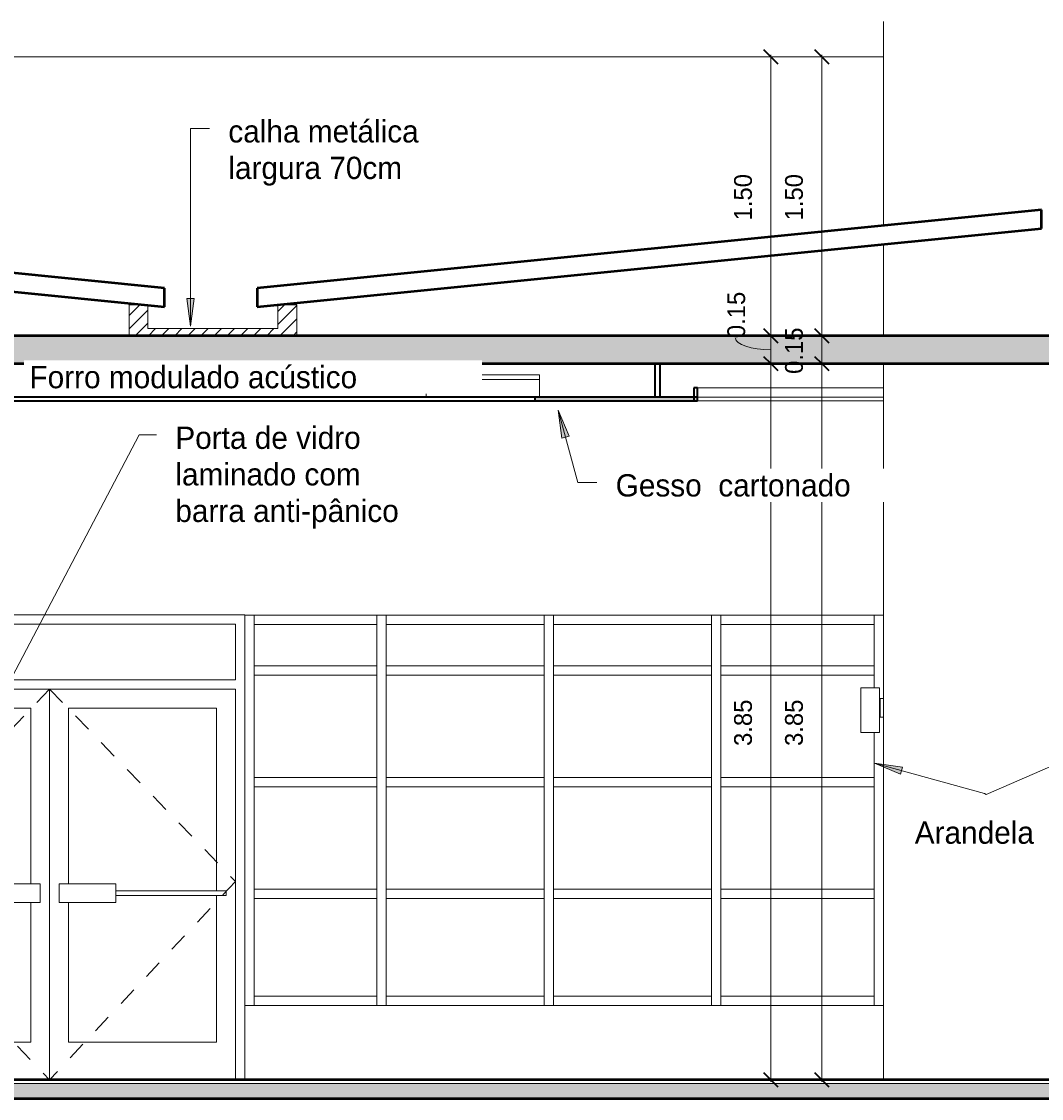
# Model space of a CAD drawing. Header units: metres. Extents: x -32 to 90, y -28 to 32.
# Tile 22 of 148: x 65.28 to 70.77, y -0.1 to 5.69. Entities that reach past the tile are written whole.
import ezdxf

# ---------------------------------------------------------------- set-up
doc = ezdxf.new("R2010")
doc.units = ezdxf.units.M
doc.linetypes.add('Dash', pattern=[0.00635, 0.003175, -0.003175])
for name, color, linetype, lineweight in [('A-ANNO-DIMS', 4, 'Continuous', 9), ('A-ANNO-DIMS-50', 211, 'Continuous', 9), ('A-CLNG', 13, 'Continuous', 18), ('A-CLNG-PATT', 13, 'Continuous', 35), ('A-DETL', 90, 'Continuous', 18), ('A-DETL-GENF', 92, 'Continuous', 18), ('A-DOOR', 31, 'Continuous', 18), ('A-DOOR-FRAM', 31, 'Continuous', 25), ('A-FLOR', 192, 'Continuous', 18), ('A-FLOR-MCUT', 51, 'Continuous', 18), ('A-FLOR-PATT', 8, 'Continuous', 50), ('A-GLAZ-CURT', 52, 'Continuous', 18), ('A-GLAZ-CWMG', 51, 'Continuous', 18), ('A-ROOF', 132, 'Continuous', 18), ('A-WALL', 113, 'Continuous', 18), ('E-LITE-EQPM', 33, 'Continuous', 18), ('G-ANNO-TEXT', 231, 'Continuous', 9)]:
    doc.layers.add(name, color=color, linetype=linetype, lineweight=lineweight)
doc.styles.add('Century Gothic_4', font='GOTHIC.TTF', dxfattribs={"height": 0.095807})
doc.styles.add('Century Gothic_5', font='GOTHIC.TTF', dxfattribs={"height": 0.119759})
doc.dimstyles.new('Diagonal_-_2MM_Century_Gothic_-_M_2', dxfattribs={"dimscale": 0.3048, "dimtxt": 0.1, "dimasz": 0.246063, "dimexe": 0.032808, "dimexo": 0.0625, "dimgap": 0.246063, "dimtad": 1, "dimrnd": 0.01, "dimzin": 0, "dimdsep": 46, "dimtxsty": 'Century Gothic_4', "dimblk1": 'OBLIQUE', "dimblk2": 'OBLIQUE', "dimsah": 1, "dimcen": 0.09, "dimdle": 0.032808, "dimazin": 0, "dimtfac": 1, "dimtdec": 4, "dimtix": 1, "dimtmove": 0, "dimatfit": 3, "dimfxl": 0.328084, "dimfxlon": 1, "dimtvp": 1, "dimtolj": 1, "dimtzin": 0, "dimarcsym": 2})
doc.dimstyles.new('Diagonal_-_2MM_Century_Gothic_-_M_2_1', dxfattribs={"dimscale": 0.3048, "dimtxt": 0.1, "dimasz": 0.246063, "dimexe": 0.032808, "dimexo": 0.0625, "dimgap": 0.246063, "dimtad": 1, "dimrnd": 0.01, "dimzin": 0, "dimdsep": 46, "dimtxsty": 'Century Gothic_4', "dimblk1": 'OBLIQUE', "dimblk2": 'OBLIQUE', "dimsah": 1, "dimcen": 0.09, "dimdle": 0.032808, "dimazin": 0, "dimtfac": 1, "dimtdec": 4, "dimtix": 1, "dimtmove": 1, "dimatfit": 3, "dimfxl": 0.328084, "dimfxlon": 1, "dimtvp": 1, "dimtolj": 1, "dimtzin": 0, "dimarcsym": 2})

# ---------------------------------------------------------------- blocks, each defined once
blk = doc.blocks.new('Painel do sistema - Envidraçado-967534-Corte BB')
at = {"layer": 'A-GLAZ-CURT'}
for p, q in [((-20.3273, 0.975), (-21.1523, 0.975)), ((-21.1523, 0.975), (-21.1523, 0.45)), ((-20.3273, 0.45), (-20.3273, 0.975)), ((-21.1523, 0.45), (-20.3273, 0.45))]:
    blk.add_line(p, q, dxfattribs=at)
blk = doc.blocks.new('Painel do sistema - Envidraçado-967535-Corte BB')
at = {"layer": 'A-GLAZ-CURT'}
for p, q in [((-21.2023, 0.975), (-22.0523, 0.975)), ((-22.0523, 0.975), (-22.0523, 0.45)), ((-21.2023, 0.45), (-21.2023, 0.975)), ((-22.0523, 0.45), (-21.2023, 0.45))]:
    blk.add_line(p, q, dxfattribs=at)
blk = doc.blocks.new('Painel do sistema - Envidraçado-2558240-Corte BB')
at = {"layer": 'A-GLAZ-CURT'}
for p, q in [((-23.0023, 0.975), (-23.6613, 0.975)), ((-23.6613, 0.975), (-23.6613, 0.45)), ((-23.0023, 0.45), (-23.0023, 0.975)), ((-23.6613, 0.45), (-23.0023, 0.45))]:
    blk.add_line(p, q, dxfattribs=at)
blk = doc.blocks.new('Montante retangular - 50 x 150 mm-1801392-Corte BB')
at = {"layer": 'A-GLAZ-CWMG'}
for p, q in [((-20.3273, 2.4486), (-20.3273, 2.4986)), ((-20.3273, 2.2), (-20.3273, 2.225))]:
    blk.add_line(p, q, dxfattribs=at)
blk = doc.blocks.new('Montante retangular - 50 x 150 mm-967405-Corte BB')
at = {"layer": 'A-GLAZ-CWMG'}
for p, q in [((-14.4856, 1), (-14.4856, 0.975)), ((-14.4356, 1), (-14.4356, 0.975)), ((-14.4856, 0.45), (-14.4856, 0.4)), ((-14.4356, 0.45), (-14.4356, 0.4))]:
    blk.add_line(p, q, dxfattribs=at)
blk = doc.blocks.new('Painel do sistema - Envidraçado-1801393-Corte BB')
at = {"layer": 'A-GLAZ-CURT'}
for p, q in [((-20.3273, 2.4486), (-21.1523, 2.4486)), ((-21.1523, 2.4486), (-21.1523, 2.225)), ((-20.3273, 2.225), (-20.3273, 2.4486)), ((-21.1523, 2.225), (-20.3273, 2.225))]:
    blk.add_line(p, q, dxfattribs=at)
blk = doc.blocks.new('Painel do sistema - Envidraçado-1801394-Corte BB')
at = {"layer": 'A-GLAZ-CURT'}
for p, q in [((-21.2023, 2.4486), (-22.0523, 2.4486)), ((-22.0523, 2.4486), (-22.0523, 2.225)), ((-21.2023, 2.225), (-21.2023, 2.4486)), ((-22.0523, 2.225), (-21.2023, 2.225))]:
    blk.add_line(p, q, dxfattribs=at)
blk = doc.blocks.new('Painel do sistema - Envidraçado-2558242-Corte BB')
at = {"layer": 'A-GLAZ-CURT'}
for p, q in [((-23.0023, 2.4486), (-23.6613, 2.4486)), ((-23.6613, 2.4486), (-23.6613, 2.225)), ((-23.0023, 2.225), (-23.0023, 2.4486)), ((-23.6613, 2.225), (-23.0023, 2.225))]:
    blk.add_line(p, q, dxfattribs=at)
blk = doc.blocks.new('Montante retangular - 50 x 150 mm-967426-Corte BB')
at = {"layer": 'A-GLAZ-CWMG'}
for p, q in [((-13.6773, 2.175), (-13.6773, 2.2)), ((-13.6773, 1.6), (-13.6773, 1.625))]:
    blk.add_line(p, q, dxfattribs=at)
blk = doc.blocks.new('Montante retangular - 50 x 150 mm-1801390-Corte BB')
at = {"layer": 'A-GLAZ-CWMG'}
for p, q in [((-14.4856, 2.4986), (-14.4856, 2.4486)), ((-14.4356, 2.4986), (-14.4356, 2.4486)), ((-14.4856, 2.225), (-14.4856, 2.2)), ((-14.4356, 2.225), (-14.4356, 2.2))]:
    blk.add_line(p, q, dxfattribs=at)
blk = doc.blocks.new('Montante retangular - 50 x 150 mm-961897-Corte BB')
at = {"layer": 'A-GLAZ-CWMG'}
for p, q in [((-21.1523, 2.175), (-21.1523, 2.225)), ((-20.3273, 2.225), (-20.3273, 2.175))]:
    blk.add_line(p, q, dxfattribs=at)
blk = doc.blocks.new('Montante retangular - 50 x 150 mm-961916-Corte BB')
at = {"layer": 'A-GLAZ-CWMG'}
for p, q in [((-22.0523, 2.175), (-22.0523, 2.225)), ((-21.2023, 2.225), (-21.2023, 2.175))]:
    blk.add_line(p, q, dxfattribs=at)
blk = doc.blocks.new('Montante retangular - 50 x 150 mm-2558234-Corte BB')
at = {"layer": 'A-GLAZ-CWMG'}
for p, q in [((-23.6613, 2.175), (-23.6613, 2.225)), ((-23.0023, 2.225), (-23.0023, 2.175))]:
    blk.add_line(p, q, dxfattribs=at)
blk = doc.blocks.new('Painel do sistema - Envidraçado-967559-Corte BB')
at = {"layer": 'A-GLAZ-CURT'}
for p, q in [((-20.3273, 2.175), (-21.1523, 2.175)), ((-21.1523, 2.175), (-21.1523, 1.625)), ((-20.3273, 2.1067), (-20.3273, 2.175)), ((-20.3273, 1.625), (-20.3273, 1.8676)), ((-21.1523, 1.625), (-20.3273, 1.625))]:
    blk.add_line(p, q, dxfattribs=at)
blk = doc.blocks.new('Painel do sistema - Envidraçado-967560-Corte BB')
at = {"layer": 'A-GLAZ-CURT'}
for p, q in [((-21.2023, 2.175), (-22.0523, 2.175)), ((-22.0523, 2.175), (-22.0523, 1.625)), ((-21.2023, 1.625), (-21.2023, 2.175)), ((-22.0523, 1.625), (-21.2023, 1.625))]:
    blk.add_line(p, q, dxfattribs=at)
blk = doc.blocks.new('Painel do sistema - Envidraçado-2558244-Corte BB')
at = {"layer": 'A-GLAZ-CURT'}
for p, q in [((-23.0023, 2.175), (-23.6613, 2.175)), ((-23.6613, 2.175), (-23.6613, 1.625)), ((-23.0023, 1.625), (-23.0023, 2.175)), ((-23.6613, 1.625), (-23.0023, 1.625))]:
    blk.add_line(p, q, dxfattribs=at)
blk = doc.blocks.new('Montante retangular - 50 x 150 mm-967421-Corte BB')
at = {"layer": 'A-GLAZ-CWMG'}
for p, q in [((-14.4856, 2.2), (-14.4856, 2.175)), ((-14.4356, 2.2), (-14.4356, 2.175)), ((-14.4856, 1.625), (-14.4856, 1.6)), ((-14.4356, 1.625), (-14.4356, 1.6))]:
    blk.add_line(p, q, dxfattribs=at)
blk = doc.blocks.new('Painel do sistema - Envidraçado-V5-Corte BB')
at = {"layer": 'A-GLAZ-CURT'}
for p, q in [((-20.3273, 1.575), (-21.1523, 1.575)), ((-21.1523, 1.575), (-21.1523, 1.025)), ((-20.3273, 1.025), (-20.3273, 1.575)), ((-21.1523, 1.025), (-20.3273, 1.025))]:
    blk.add_line(p, q, dxfattribs=at)
blk = doc.blocks.new('Montante retangular - 50 x 150 mm-967412-Corte BB')
at = {"layer": 'A-GLAZ-CWMG'}
for p, q in [((-13.6773, 0.975), (-13.6773, 1)), ((-13.6773, 0.4), (-13.6773, 0.45))]:
    blk.add_line(p, q, dxfattribs=at)
blk = doc.blocks.new('Arandela - retangular - Irradiando para cima e para baixo 1-1227173-Corte BB')
at = {"layer": 'E-LITE-EQPM'}
for p, q in [((-20.3993, 2.1067), (-20.2993, 2.1067)), ((-20.3993, 1.8676), (-20.3993, 2.1067)), ((-20.2993, 1.8676), (-20.2993, 2.1067)), ((-20.2993, 2.05), (-20.2943, 2.05)), ((-20.2943, 1.95), (-20.2943, 2.05)), ((-20.2943, 2.05), (-20.2773, 2.05)), ((-20.2943, 1.95), (-20.2993, 1.95)), ((-20.2773, 1.95), (-20.2943, 1.95)), ((-20.2993, 1.8676), (-20.3993, 1.8676))]:
    blk.add_line(p, q, dxfattribs=at)
blk = doc.blocks.new('Double_Aluminum_Door_with_Transom_6328 - 6_-0_ x 7_-0_ x 9_-0_H_-V15-Corte BB')
at = {"layer": 'A-DOOR', "linetype": 'Dash'}
for p, q in [((-24.7621, 2.1), (-25.7621, 1.05)), ((-24.7621, 2.1), (-23.7621, 1.0668)), ((-25.7621, 1.05), (-24.7621, 0)), ((-23.7621, 1.0668), (-24.7621, 0))]:
    blk.add_line(p, q, dxfattribs=at)
at = {"layer": 'A-DOOR'}
for p, q in [((-24.7621, 0), (-24.7621, 2.1)), ((-24.7621, 2.1), (-24.7621, 0)), ((-25.6605, 1.9984), (-24.8637, 1.9984)), ((-25.6605, 1.016), (-25.6605, 1.9984)), ((-24.8637, 1.9984), (-24.8637, 1.0541)), ((-24.6605, 1.0541), (-24.6605, 1.9984)), ((-24.6605, 1.9984), (-23.8637, 1.9984)), ((-23.8637, 1.9984), (-23.8637, 1.016)), ((-25.1177, 1.0541), (-24.8129, 1.0541)), ((-25.1177, 0.9525), (-25.1177, 1.0541)), ((-24.8129, 0.9525), (-24.8129, 1.0541)), ((-24.7113, 1.0541), (-24.4065, 1.0541)), ((-24.7113, 0.9525), (-24.7113, 1.0541)), ((-24.4065, 0.9525), (-24.4065, 1.0541)), ((-25.7113, 1.016), (-25.1177, 1.016)), ((-25.7113, 0.9906), (-25.7113, 1.016)), ((-25.1177, 0.9906), (-25.7113, 0.9906)), ((-25.6605, 0.2032), (-25.6605, 0.9906)), ((-24.4065, 1.016), (-23.8129, 1.016)), ((-23.8129, 0.9906), (-24.4065, 0.9906)), ((-23.8637, 0.9906), (-23.8637, 0.2032)), ((-23.8129, 0.9906), (-23.8129, 1.016)), ((-24.8129, 0.9525), (-25.1177, 0.9525)), ((-24.8637, 0.9525), (-24.8637, 0.2032)), ((-24.4065, 0.9525), (-24.7113, 0.9525)), ((-24.6605, 0.2032), (-24.6605, 0.9525)), ((-24.8637, 0.2032), (-25.6605, 0.2032)), ((-23.8637, 0.2032), (-24.6605, 0.2032))]:
    blk.add_line(p, q, dxfattribs=at)
at = {"layer": 'A-DOOR-FRAM', "lineweight": 18}
for p, q in [((-25.8129, 2.4986), (-25.8129, 0.4)), ((-23.7113, 0.4), (-23.7113, 2.4986)), ((-25.7621, 2.1508), (-25.7621, 2.4492)), ((-25.7621, 2.4492), (-23.7621, 2.4492)), ((-23.7621, 2.4492), (-23.7621, 2.1508)), ((-23.7621, 2.1508), (-25.7621, 2.1508)), ((-25.7621, 0), (-25.7621, 2.1)), ((-25.7621, 2.1), (-23.7621, 2.1)), ((-23.7621, 2.1), (-23.7621, 0))]:
    blk.add_line(p, q, dxfattribs=at)
blk = doc.blocks.new('Montante retangular - 50 x 150 mm-961895-Corte BB')
at = {"layer": 'A-GLAZ-CWMG'}
for p, q in [((-21.1523, 0.4), (-21.1523, 0.45)), ((-20.3273, 0.45), (-20.3273, 0.4))]:
    blk.add_line(p, q, dxfattribs=at)
blk = doc.blocks.new('Montante retangular - 50 x 150 mm-961914-Corte BB')
at = {"layer": 'A-GLAZ-CWMG'}
for p, q in [((-22.0523, 0.4), (-22.0523, 0.45)), ((-21.2023, 0.45), (-21.2023, 0.4))]:
    blk.add_line(p, q, dxfattribs=at)
blk = doc.blocks.new('Montante retangular - 50 x 150 mm-2558236-Corte BB')
at = {"layer": 'A-GLAZ-CWMG'}
for p, q in [((-23.6613, 0.4), (-23.6613, 0.45)), ((-23.0023, 0.45), (-23.0023, 0.4))]:
    blk.add_line(p, q, dxfattribs=at)
blk = doc.blocks.new('Montante retangular - 50 x 150 mm-967408-Corte BB')
at = {"layer": 'A-GLAZ-CWMG'}
for p, q in [((-19.2273, 1), (-19.2273, 0.975)), ((-19.2273, 0.45), (-19.2273, 0.4))]:
    blk.add_line(p, q, dxfattribs=at)
blk = doc.blocks.new('Montante retangular - 50 x 150 mm-967428-Corte BB')
at = {"layer": 'A-GLAZ-CWMG'}
for p, q in [((-19.2273, 2.2), (-19.2273, 2.175)), ((-19.2273, 1.625), (-19.2273, 1.6))]:
    blk.add_line(p, q, dxfattribs=at)
blk = doc.blocks.new('Montante retangular - 50 x 150 mm-1801391-Corte BB')
at = {"layer": 'A-GLAZ-CWMG'}
for p, q in [((-19.2273, 2.4986), (-19.2273, 2.4486)), ((-19.2273, 2.225), (-19.2273, 2.2))]:
    blk.add_line(p, q, dxfattribs=at)
blk = doc.blocks.new('Montante retangular - 50 x 150 mm-2558237-Corte BB')
at = {"layer": 'A-GLAZ-CWMG'}
for p, q in [((-23.6613, 2.4486), (-23.6613, 2.4986)), ((-23.0023, 2.4986), (-23.0023, 2.4486))]:
    blk.add_line(p, q, dxfattribs=at)
blk = doc.blocks.new('Montante retangular - 50 x 150 mm-961893-Corte BB')
at = {"layer": 'A-GLAZ-CWMG'}
for p, q in [((-21.1523, 2.4486), (-21.1523, 2.4986)), ((-20.3273, 2.4986), (-20.3273, 2.4486))]:
    blk.add_line(p, q, dxfattribs=at)
blk = doc.blocks.new('Montante retangular - 50 x 150 mm-961912-Corte BB')
at = {"layer": 'A-GLAZ-CWMG'}
for p, q in [((-22.0523, 2.4486), (-22.0523, 2.4986)), ((-21.2023, 2.4986), (-21.2023, 2.4486))]:
    blk.add_line(p, q, dxfattribs=at)
blk = doc.blocks.new('Luminária comercial - Parabólica quadrada - 0600x0600 mm_2 Lâmpadas_ - 120V-1152860-Corte BB')
at = {"layer": 'E-LITE-EQPM'}
for p, q in [((-22.7363, 3.7897), (-22.1267, 3.7897)), ((-22.7363, 3.7897), (-22.7363, 3.7643)), ((-22.7363, 3.7643), (-22.1267, 3.7643)), ((-22.7363, 3.7643), (-22.7363, 3.67)), ((-22.1267, 3.7643), (-22.7363, 3.7643)), ((-22.1267, 3.7897), (-22.1267, 3.7643)), ((-22.1267, 3.7643), (-22.1267, 3.67))]:
    blk.add_line(p, q, dxfattribs=at)
blk = doc.blocks.new('DIMBLOCK113-Corte BB')
at = {"layer": 'A-ANNO-DIMS-50', "lineweight": 35, "transparency": 16777216}
for p, q in [((69.5879, 5.5), (69.5504, 5.5375)), ((69.5879, 5.5), (69.6254, 5.4625)), ((69.5879, 4), (69.5504, 4.0375)), ((69.5879, 4), (69.6254, 3.9625))]:
    blk.add_line(p, q, dxfattribs=at)
at = {"layer": 'A-ANNO-DIMS-50', "transparency": 16777216}
for p, q in [((69.6879, 5.5), (69.5779, 5.5)), ((69.5879, 5.51), (69.5879, 4)), ((69.5879, 5.5), (69.6879, 5.5)), ((69.6879, 4), (69.5779, 4)), ((69.5879, 4), (69.6879, 4))]:
    blk.add_line(p, q, dxfattribs=at)
at = {"layer": 'A-ANNO-DIMS-50', "color": 0, "transparency": 16777216, "insert": (69.3901, 4.6198), "char_height": 0.09581, "width": 0.312381, "attachment_point": 1, "rotation": 90, "line_spacing_factor": 0.984117, "style": 'Century Gothic_4'}
blk.add_mtext('1.50', dxfattribs=at)
blk = doc.blocks.new('_Oblique')
at = {"color": 0, "linetype": 'ByBlock', "lineweight": -2}
blk.add_line((-0.5, -0.5), (0.5, 0.5), dxfattribs=at)
blk = doc.blocks.new('DIMBLOCK114-Corte BB')
at = {"layer": 'A-ANNO-DIMS-50', "lineweight": 35, "transparency": 16777216}
for p, q in [((69.5879, 4), (69.5504, 4.0375)), ((69.5879, 4), (69.6254, 3.9625)), ((69.5879, 3.85), (69.5504, 3.8875)), ((69.5879, 3.85), (69.6254, 3.8125))]:
    blk.add_line(p, q, dxfattribs=at)
at = {"layer": 'A-ANNO-DIMS-50', "transparency": 16777216}
for p, q in [((69.6879, 4), (69.5779, 4)), ((69.5879, 4), (69.5879, 3.85)), ((69.5879, 4), (69.6879, 4)), ((69.6879, 3.85), (69.5779, 3.85)), ((69.5879, 3.85), (69.6879, 3.85))]:
    blk.add_line(p, q, dxfattribs=at)
at = {"layer": 'A-ANNO-DIMS-50', "color": 0, "transparency": 16777216, "insert": (69.3901, 3.7948), "char_height": 0.09581, "width": 0.312381, "attachment_point": 1, "rotation": 90, "line_spacing_factor": 0.984117, "style": 'Century Gothic_4'}
blk.add_mtext('0.15', dxfattribs=at)
blk = doc.blocks.new('DIMBLOCK115-Corte BB')
at = {"layer": 'A-ANNO-DIMS-50', "lineweight": 35, "transparency": 16777216}
for p, q in [((69.5879, 3.85), (69.5504, 3.8875)), ((69.5879, 3.85), (69.6254, 3.8125)), ((69.5879, 0), (69.5504, 0.0375)), ((69.5879, 0), (69.6254, -0.0375))]:
    blk.add_line(p, q, dxfattribs=at)
at = {"layer": 'A-ANNO-DIMS-50', "transparency": 16777216}
for p, q in [((69.6879, 3.85), (69.5779, 3.85)), ((69.5879, 3.85), (69.5879, -0.01)), ((69.5879, 3.85), (69.6879, 3.85)), ((69.6879, 0), (69.5779, 0)), ((69.5879, 0), (69.6879, 0))]:
    blk.add_line(p, q, dxfattribs=at)
at = {"layer": 'A-ANNO-DIMS-50', "color": 0, "transparency": 16777216, "insert": (69.3901, 1.7948), "char_height": 0.09581, "width": 0.312381, "attachment_point": 1, "rotation": 90, "line_spacing_factor": 0.984117, "style": 'Century Gothic_4'}
blk.add_mtext('3.85', dxfattribs=at)
blk = doc.blocks.new('DIMBLOCK116-Corte BB')
at = {"layer": 'A-ANNO-DIMS-50', "lineweight": 35, "transparency": 16777216}
for p, q in [((69.3139, 5.5), (69.2764, 5.5375)), ((69.3139, 5.5), (69.3514, 5.4625)), ((69.3139, 4), (69.2764, 4.0375)), ((69.3139, 4), (69.3514, 3.9625))]:
    blk.add_line(p, q, dxfattribs=at)
at = {"layer": 'A-ANNO-DIMS-50', "transparency": 16777216}
for p, q in [((69.4139, 5.5), (69.3039, 5.5)), ((69.3139, 5.51), (69.3139, 4)), ((69.3139, 5.5), (69.4139, 5.5)), ((69.4139, 4), (69.3039, 4)), ((69.3139, 4), (69.4139, 4))]:
    blk.add_line(p, q, dxfattribs=at)
at = {"layer": 'A-ANNO-DIMS-50', "color": 0, "transparency": 16777216, "insert": (69.1161, 4.6198), "char_height": 0.09581, "width": 0.312381, "attachment_point": 1, "rotation": 90, "line_spacing_factor": 0.984117, "style": 'Century Gothic_4'}
blk.add_mtext('1.50', dxfattribs=at)
blk = doc.blocks.new('DIMBLOCK117-Corte BB')
at = {"layer": 'A-ANNO-DIMS-50', "lineweight": 35, "transparency": 16777216}
for p, q in [((69.3139, 4), (69.2764, 4.0375)), ((69.3139, 4), (69.3514, 3.9625)), ((69.3139, 3.85), (69.2764, 3.8875)), ((69.3139, 3.85), (69.3514, 3.8125))]:
    blk.add_line(p, q, dxfattribs=at)
at = {"layer": 'A-ANNO-DIMS-50', "transparency": 16777216}
for p, q in [((69.4139, 4), (69.3039, 4)), ((69.3139, 4), (69.3139, 3.85)), ((69.3139, 4), (69.4139, 4)), ((69.4139, 3.85), (69.3039, 3.85)), ((69.3139, 3.85), (69.4139, 3.85))]:
    blk.add_line(p, q, dxfattribs=at)
blk.add_ellipse((69.3139, 3.987), major_axis=(0.19, 0), ratio=0.326048, start_param=3.141593, end_param=4.712389, dxfattribs=at)
at = {"layer": 'A-ANNO-DIMS-50', "color": 0, "transparency": 16777216, "insert": (69.0796, 3.987), "char_height": 0.09581, "width": 0.312381, "attachment_point": 1, "rotation": 90, "line_spacing_factor": 0.984117, "style": 'Century Gothic_4'}
blk.add_mtext('0.15', dxfattribs=at)
blk = doc.blocks.new('DIMBLOCK118-Corte BB')
at = {"layer": 'A-ANNO-DIMS-50', "lineweight": 35, "transparency": 16777216}
for p, q in [((69.3139, 3.85), (69.2764, 3.8875)), ((69.3139, 3.85), (69.3514, 3.8125)), ((69.3139, 0), (69.2764, 0.0375)), ((69.3139, 0), (69.3514, -0.0375))]:
    blk.add_line(p, q, dxfattribs=at)
at = {"layer": 'A-ANNO-DIMS-50', "transparency": 16777216}
for p, q in [((69.4139, 3.85), (69.3039, 3.85)), ((69.3139, 3.85), (69.3139, -0.01)), ((69.3139, 3.85), (69.4139, 3.85)), ((69.4139, 0), (69.3039, 0)), ((69.3139, 0), (69.4139, 0))]:
    blk.add_line(p, q, dxfattribs=at)
at = {"layer": 'A-ANNO-DIMS-50', "color": 0, "transparency": 16777216, "insert": (69.1161, 1.7948), "char_height": 0.09581, "width": 0.312381, "attachment_point": 1, "rotation": 90, "line_spacing_factor": 0.984117, "style": 'Century Gothic_4'}
blk.add_mtext('3.85', dxfattribs=at)

msp = doc.modelspace()

# ---------------------------------------------------------------- hatches: boundary and pattern name
at = {"layer": 'A-CLNG-PATT', "lineweight": 18}
h = msp.add_hatch(color=256, dxfattribs=at)
h.paths.add_polyline_path([(63.0192, 3.65), (63.7144, 3.65), (63.7144, 3.67), (63.0192, 3.67)], flags=0)
h.paths.add_polyline_path([(83.5192, 3.65), (83.5192, 3.67), (82.8169, 3.67), (82.8169, 3.65), (82.9692, 3.65)], flags=0)
h.paths.add_polyline_path([(68.0698, 3.65), (68.9192, 3.65), (68.9192, 3.67), (68.0441, 3.67), (68.0441, 3.65)], flags=0)
h.paths.add_polyline_path([(72.8169, 3.65), (72.8169, 3.67), (71.9192, 3.67), (71.9192, 3.65), (72.5635, 3.65)], flags=0)
at = {"layer": 'A-DETL-GENF'}
h = msp.add_hatch(dxfattribs=at)
h.set_pattern_fill('FP_36', color=91, style=0, pattern_type=2)
h.set_pattern_definition([(45, (72.407, 2.875), (-0.03535534, 0.03535534), [])])
h.paths.add_polyline_path([(66.1457, 4), (66.7646, 4), (66.7646, 4.1655), (66.6622, 4.1655), (66.6622, 4.0391), (65.9622, 4.0391), (65.9622, 4.1655), (65.8622, 4.1655), (65.8622, 4), (66.0517, 4)], flags=0)
at = {"layer": 'A-FLOR-PATT', "lineweight": 18}
for points in [[(70.7298, 3.85), (85.4192, 3.85), (85.4192, 4), (61.3342, 4), (61.3342, 3.85), (69.9192, 3.85)], [(61.8192, -0.1), (84.7192, -0.1), (84.7192, -0.02), (61.8192, -0.02)]]:
    msp.add_hatch(color=256, dxfattribs=at).paths.add_polyline_path(points, flags=0)
at = {"layer": 'G-ANNO-TEXT'}
for points in [[(66.1921, 4.0506), (66.2118, 4.2006), (66.1723, 4.2006)], [(68.1702, 3.6), (68.1902, 3.45), (68.2284, 3.4603)], [(69.8715, 1.7027), (70.0108, 1.6437), (70.0213, 1.6817)]]:
    msp.add_hatch(color=250, dxfattribs=at).paths.add_polyline_path(points, flags=0)

# ---------------------------------------------------------------- linework, layer by layer
at = {"layer": 'A-CLNG', "lineweight": 35}
for p, q in [((68.6891, 3.85), (68.6891, 3.67)), ((68.7191, 3.67), (68.7191, 3.85)), ((68.9192, 3.72), (68.8992, 3.72)), ((68.8992, 3.72), (68.8992, 3.65)), ((68.9192, 3.65), (68.9192, 3.72)), ((68.9192, 3.67), (63.0192, 3.67)), ((63.0192, 3.65), (68.9192, 3.65)), ((68.0441, 3.67), (68.0441, 3.65))]:
    msp.add_line(p, q, dxfattribs=at)
at = {"layer": 'A-CLNG'}
for p, q in [((68.9192, 3.72), (69.9192, 3.72)), ((68.9192, 3.67), (69.9192, 3.67)), ((69.9192, 3.65), (68.9192, 3.65))]:
    msp.add_line(p, q, dxfattribs=at)
at = {"layer": 'A-DETL'}
for p, q in [((65.9622, 4.1655), (65.8622, 4.1655)), ((65.8622, 4.1655), (65.8622, 4)), ((65.9622, 4.0391), (65.9622, 4.1655)), ((66.7646, 4.1655), (66.6622, 4.1655)), ((66.6622, 4.1655), (66.6622, 4.0391)), ((66.7646, 4), (66.7646, 4.1655)), ((65.8622, 4), (66.7646, 4)), ((66.6622, 4.0391), (65.9622, 4.0391))]:
    msp.add_line(p, q, dxfattribs=at)
at = {"layer": 'A-FLOR', "lineweight": 50}
for p, q in [((85.4192, 4), (61.9462, 4)), ((61.3342, 3.85), (85.4192, 3.85)), ((84.7192, 0), (61.8192, 0)), ((61.8192, -0.1), (84.7192, -0.1))]:
    msp.add_line(p, q, dxfattribs=at)
at = {"layer": 'A-FLOR-MCUT'}
msp.add_line((84.7192, -0.02), (61.8192, -0.02), dxfattribs=at)
at = {"layer": 'A-ROOF', "lineweight": 50}
for p, q in [((66.0517, 4.2555), (61.9462, 4.6661)), ((70.7692, 4.6772), (66.5517, 4.2555)), ((70.7692, 4.5768), (70.7692, 4.6772)), ((66.5517, 4.155), (70.7692, 4.5768)), ((61.9462, 4.5656), (66.0517, 4.155)), ((66.0517, 4.155), (66.0517, 4.2555)), ((66.5517, 4.2555), (66.5517, 4.155))]:
    msp.add_line(p, q, dxfattribs=at)
at = {"layer": 'A-WALL'}
for p, q in [((69.9192, 5.689), (69.9192, 4.5922)), ((69.9192, 5.5), (62.1692, 5.5)), ((69.9192, 4.4918), (69.9192, 4)), ((69.9192, 3.85), (69.9192, 0)), ((64.3836, 2.5), (66.4852, 2.5)), ((66.4852, 2.5), (66.4852, 2.4986)), ((66.4852, 2.4986), (69.9192, 2.4986)), ((69.9192, 0.4), (66.4852, 0.4)), ((66.4852, 0.4), (66.4852, 0))]:
    msp.add_line(p, q, dxfattribs=at)
at = {"layer": 'G-ANNO-TEXT', "color": 250}
for p, q in [((66.1921, 5.1141), (66.2944, 5.1141)), ((66.1921, 4.0506), (66.1921, 5.1141)), ((66.2118, 4.2006), (66.1723, 4.2006)), ((66.1723, 4.2006), (66.1921, 4.0506)), ((66.1921, 4.0506), (66.2118, 4.2006)), ((68.1702, 3.6), (68.1902, 3.45)), ((68.2284, 3.4603), (68.1702, 3.6)), ((68.1702, 3.6), (68.2752, 3.2111)), ((65.0364, 1.7941), (65.9165, 3.4669)), ((65.9165, 3.4669), (66.0093, 3.4669)), ((68.1902, 3.45), (68.2284, 3.4603)), ((68.2752, 3.2111), (68.3776, 3.2111)), ((69.8715, 1.7027), (70.0108, 1.6437)), ((70.0213, 1.6817), (69.8715, 1.7027)), ((69.8715, 1.7027), (70.4631, 1.5388)), ((70.0108, 1.6437), (70.0213, 1.6817)), ((70.925, 1.7306), (70.472, 1.5335)), ((70.4631, 1.5388), (70.472, 1.5335))]:
    msp.add_line(p, q, dxfattribs=at)

# ---------------------------------------------------------------- block references
at = {"layer": 'A-DOOR'}
msp.add_blockref('Double_Aluminum_Door_with_Transom_6328 - 6_-0_ x 7_-0_ x 9_-0_H_-V15-Corte BB', (90.1965, 0), dxfattribs=at)
at = {"layer": 'A-GLAZ-CURT'}
for name, p in [('Painel do sistema - Envidraçado-2558242-Corte BB', (90.1965, 0)), ('Painel do sistema - Envidraçado-1801394-Corte BB', (89.2965, 0)), ('Painel do sistema - Envidraçado-1801394-Corte BB', (90.1965, 0)), ('Painel do sistema - Envidraçado-1801393-Corte BB', (90.1965, 0)), ('Painel do sistema - Envidraçado-2558244-Corte BB', (90.1965, 0)), ('Painel do sistema - Envidraçado-967560-Corte BB', (89.2965, 0)), ('Painel do sistema - Envidraçado-967560-Corte BB', (90.1965, 0)), ('Painel do sistema - Envidraçado-967559-Corte BB', (90.1965, 0)), ('Painel do sistema - Envidraçado-2558244-Corte BB', (90.1965, -0.6)), ('Painel do sistema - Envidraçado-967560-Corte BB', (89.2965, -0.6)), ('Painel do sistema - Envidraçado-967560-Corte BB', (90.1965, -0.6)), ('Painel do sistema - Envidraçado-V5-Corte BB', (90.1965, 0)), ('Painel do sistema - Envidraçado-2558240-Corte BB', (90.1965, 0)), ('Painel do sistema - Envidraçado-967535-Corte BB', (89.2965, 0)), ('Painel do sistema - Envidraçado-967535-Corte BB', (90.1965, 0)), ('Painel do sistema - Envidraçado-967534-Corte BB', (90.1965, 0))]:
    msp.add_blockref(name, p, dxfattribs=at)
at = {"layer": 'A-GLAZ-CWMG'}
for name, p in [('Montante retangular - 50 x 150 mm-1801391-Corte BB', (85.7625, 0)), ('Montante retangular - 50 x 150 mm-2558237-Corte BB', (90.1965, 0)), ('Montante retangular - 50 x 150 mm-1801390-Corte BB', (81.6798, 0)), ('Montante retangular - 50 x 150 mm-961912-Corte BB', (89.2965, 0)), ('Montante retangular - 50 x 150 mm-1801390-Corte BB', (82.5798, 0)), ('Montante retangular - 50 x 150 mm-961912-Corte BB', (90.1965, 0)), ('Montante retangular - 50 x 150 mm-1801390-Corte BB', (83.4798, 0)), ('Montante retangular - 50 x 150 mm-961893-Corte BB', (90.1965, 0)), ('Montante retangular - 50 x 150 mm-1801392-Corte BB', (90.1965, 0)), ('Montante retangular - 50 x 150 mm-2558234-Corte BB', (90.1965, 0)), ('Montante retangular - 50 x 150 mm-967428-Corte BB', (85.7625, 0)), ('Montante retangular - 50 x 150 mm-967421-Corte BB', (81.6798, 0)), ('Montante retangular - 50 x 150 mm-961916-Corte BB', (89.2965, 0)), ('Montante retangular - 50 x 150 mm-967421-Corte BB', (82.5798, 0)), ('Montante retangular - 50 x 150 mm-961916-Corte BB', (90.1965, 0)), ('Montante retangular - 50 x 150 mm-967421-Corte BB', (83.4798, 0)), ('Montante retangular - 50 x 150 mm-961897-Corte BB', (90.1965, 0)), ('Montante retangular - 50 x 150 mm-967426-Corte BB', (83.5465, 0)), ('Montante retangular - 50 x 150 mm-2558234-Corte BB', (90.1965, -0.6)), ('Montante retangular - 50 x 150 mm-961916-Corte BB', (89.2965, -0.6)), ('Montante retangular - 50 x 150 mm-961916-Corte BB', (90.1965, -0.6)), ('Montante retangular - 50 x 150 mm-961897-Corte BB', (90.1965, -0.6)), ('Montante retangular - 50 x 150 mm-967428-Corte BB', (85.7625, -0.6)), ('Montante retangular - 50 x 150 mm-967421-Corte BB', (81.6798, -0.6)), ('Montante retangular - 50 x 150 mm-967421-Corte BB', (82.5798, -0.6)), ('Montante retangular - 50 x 150 mm-967421-Corte BB', (83.4798, -0.6)), ('Montante retangular - 50 x 150 mm-967426-Corte BB', (83.5465, -0.6)), ('Montante retangular - 50 x 150 mm-2558234-Corte BB', (90.1965, -1.2)), ('Montante retangular - 50 x 150 mm-967408-Corte BB', (85.7625, 0)), ('Montante retangular - 50 x 150 mm-967405-Corte BB', (81.6798, 0)), ('Montante retangular - 50 x 150 mm-961916-Corte BB', (89.2965, -1.2)), ('Montante retangular - 50 x 150 mm-967405-Corte BB', (82.5798, 0)), ('Montante retangular - 50 x 150 mm-961916-Corte BB', (90.1965, -1.2)), ('Montante retangular - 50 x 150 mm-967405-Corte BB', (83.4798, 0)), ('Montante retangular - 50 x 150 mm-961897-Corte BB', (90.1965, -1.2)), ('Montante retangular - 50 x 150 mm-967412-Corte BB', (83.5465, 0)), ('Montante retangular - 50 x 150 mm-2558236-Corte BB', (90.1965, 0)), ('Montante retangular - 50 x 150 mm-961914-Corte BB', (89.2965, 0)), ('Montante retangular - 50 x 150 mm-961914-Corte BB', (90.1965, 0)), ('Montante retangular - 50 x 150 mm-961895-Corte BB', (90.1965, 0))]:
    msp.add_blockref(name, p, dxfattribs=at)
at = {"layer": 'E-LITE-EQPM'}
for name in ['Luminária comercial - Parabólica quadrada - 0600x0600 mm_2 Lâmpadas_ - 120V-1152860-Corte BB', 'Arandela - retangular - Irradiando para cima e para baixo 1-1227173-Corte BB']:
    msp.add_blockref(name, (90.1965, 0), dxfattribs=at)

# ---------------------------------------------------------------- texts
at = {"layer": 'G-ANNO-TEXT', "color": 7, "attachment_point": 1, "line_spacing_factor": 0.984117, "style": 'Century Gothic_5', "bg_fill": 3, "box_fill_scale": 1.25, "bg_fill_color": 0, "bg_fill_transparency": 0}
for s, insert, char_height, width in [('calha metálica\\Plargura 70cm', (66.396, 5.1586), 0.119759, 1.461), ('Porta de vidro\\Plaminado com\\Pbarra anti-pânico', (66.1109, 3.5114), 0.119759, 1.677), ('Arandela', (70.0877, 1.3889), 0.11976, 0.8955)]:
    msp.add_mtext(s, dxfattribs=dict(at, insert=insert, char_height=char_height, width=width))

# ---------------------------------------------------------------- dimensions: what is measured, and where the dimension line sits
at = {"layer": 'A-ANNO-DIMS'}
for base, p1, p2, override, picture, middle in [((69.3139, 4), (69.4139, 5.5), (69.4139, 4), {"dimpost": '<>', "dimfxl": 1.5}, 'DIMBLOCK116-Corte BB', (69.1885, 4.75)), ((69.5879, 4), (69.6879, 5.5), (69.6879, 4), {"dimpost": '<>', "dimfxl": 1.5}, 'DIMBLOCK113-Corte BB', (69.4626, 4.75)), ((69.5879, 3.85), (69.6879, 4), (69.6879, 3.85), {"dimpost": '<>', "dimfxl": 0.15}, 'DIMBLOCK114-Corte BB', (69.4626, 3.925)), ((69.3139, 0), (69.4139, 3.85), (69.4139, 0), {"dimpost": '<>', "dimfxl": 3.85}, 'DIMBLOCK118-Corte BB', (69.1885, 1.925)), ((69.5879, 0), (69.6879, 3.85), (69.6879, 0), {"dimpost": '<>', "dimfxl": 3.85}, 'DIMBLOCK115-Corte BB', (69.4626, 1.925))]:
    dim = msp.add_linear_dim(base=base, p1=p1, p2=p2, angle=90, dimstyle='Diagonal_-_2MM_Century_Gothic_-_M_2', override=override, dxfattribs=at)
    dim.commit()
    dim.dimension.update_dxf_attribs({"geometry": picture, "text_midpoint": middle})
dim = msp.add_linear_dim(base=(69.3139, 3.85), p1=(69.4139, 4), p2=(69.4139, 3.85), angle=90, dimstyle='Diagonal_-_2MM_Century_Gothic_-_M_2_1', override={"dimpost": '<>', "dimfxl": 0.15}, dxfattribs=at)
dim.commit()
dim.dimension.update_dxf_attribs({"geometry": 'DIMBLOCK117-Corte BB', "text_midpoint": (69.1435, 4.1431), "dimtype": 160, "text_rotation": 90})

# ---------------------------------------------------------------- next in the draw order: texts
at = {"layer": 'G-ANNO-TEXT', "color": 7, "char_height": 0.119759, "attachment_point": 1, "line_spacing_factor": 0.984117, "style": 'Century Gothic_5', "bg_fill": 3, "box_fill_scale": 1.25, "bg_fill_color": 0, "bg_fill_transparency": 0}
for s, insert, width in [('Forro modulado acústico', (65.3262, 3.8375), 2.4045), ('Gesso  cartonado', (68.4792, 3.2556), 1.7205)]:
    msp.add_mtext(s, dxfattribs=dict(at, insert=insert, width=width))

doc.saveas('drawing.dxf')
